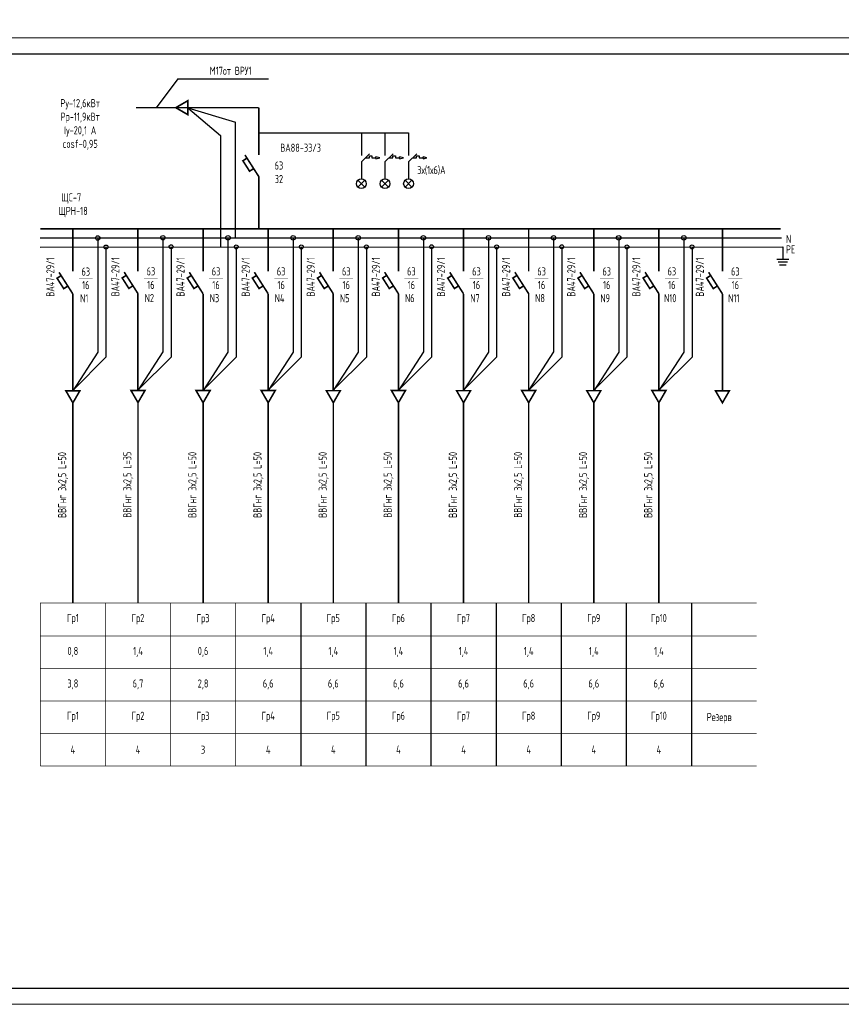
# Model space of a CAD drawing. Header units: millimetres. Extents: x 473009 to 2502882, y 456217 to 1153743.
# Tile 23 of 124: x 1089776 to 1115011, y 457033 to 487290. Entities that reach past the tile are written whole.
import ezdxf

# ---------------------------------------------------------------- set-up
doc = ezdxf.new("R2010")
doc.units = ezdxf.units.MM
for name, color, linetype in [('EKAB', 7, 'Continuous'), ('FORMAT', 150, 'Continuous'), ('Osnova', 7, 'Continuous'), ('построение', 7, 'Continuous'), ('формат', 136, 'Continuous')]:
    doc.layers.add(name, color=color, linetype=linetype)
doc.layers.add('ЭМ', color=240, linetype='Continuous', lineweight=20)
doc.styles.add('SPDS', font='spds.shx', dxfattribs={"width": 0.8, "height": 250})
doc.styles.add('SPDS1', font='spds.shx', dxfattribs={"width": 0.8})

# ---------------------------------------------------------------- blocks, each defined once
blk = doc.blocks.new('*U105')
at = {"layer": 'ЭМ', "color": 0, "lineweight": 20, "ltscale": 0.5}
blk.add_lwpolyline([(0, 0), (841, 0), (841, 297), (0, 297)], close=True, dxfattribs=at)
at = {"layer": 'ЭМ', "color": 0, "lineweight": 30, "ltscale": 0.5}
blk.add_lwpolyline([(20, 5), (836, 5), (836, 292), (20, 292)], close=True, dxfattribs=at)

msp = doc.modelspace()

# ---------------------------------------------------------------- linework, layer by layer
at = {"color": 7}
for p, q in [((1100269.5, 482927.2), (1100520.1, 483164.7)), ((1100269.5, 482927.2), (1100269.5, 482401.1)), ((1100394.8, 483046), (1100515.8, 483046)), ((1100515.8, 483046), (1100515.8, 483108)), ((1100515.8, 483108), (1100594.9, 483108)), ((1100594.9, 483108), (1100594.9, 483046)), ((1100594.9, 483046), (1100714.6, 483046)), ((1100994.1, 482927.2), (1101244.7, 483164.7)), ((1100994.1, 482927.2), (1100994.1, 482401.1)), ((1101119.4, 483046), (1101240.4, 483046)), ((1101240.4, 483046), (1101240.4, 483108)), ((1101240.4, 483108), (1101319.5, 483108)), ((1101319.5, 483108), (1101319.5, 483046)), ((1101319.5, 483046), (1101439.2, 483046)), ((1101718.7, 482927.2), (1101969.3, 483164.7)), ((1101718.7, 482927.2), (1101718.7, 482401.1)), ((1101844, 483046), (1101965, 483046)), ((1101965, 483046), (1101965, 483108)), ((1101965, 483108), (1102044.1, 483108)), ((1102044.1, 483108), (1102044.1, 483046)), ((1102044.1, 483046), (1102163.8, 483046)), ((1100163.4, 482357.2), (1100375.5, 482145.1)), ((1100163.4, 482145.1), (1100375.5, 482357.2)), ((1100269.5, 482551.1), (1100269.5, 482401.1)), ((1100888, 482357.2), (1101100.1, 482145.1)), ((1100888, 482145.1), (1101100.1, 482357.2)), ((1100994.1, 482551.1), (1100994.1, 482401.1)), ((1101612.6, 482357.2), (1101824.8, 482145.1)), ((1101612.6, 482145.1), (1101824.8, 482357.2)), ((1101718.7, 482551.1), (1101718.7, 482401.1))]:
    msp.add_line(p, q, dxfattribs=at)
for centre in [(1100269.5, 482251.1), (1100994.1, 482251.1), (1101718.7, 482251.1)]:
    msp.add_circle(centre, 150, dxfattribs=at)
at = {"layer": 'EKAB', "color": 7}
for p, q in [((1100714.7, 483049.8), (1100714.1, 483019.4)), ((1100714.1, 483019.4), (1100835.4, 483047.6)), ((1100714.7, 483049.5), (1100715.5, 483080)), ((1100835.4, 483047.6), (1100715.5, 483080)), ((1101439.3, 483049.8), (1101438.7, 483019.4)), ((1101438.7, 483019.4), (1101560, 483047.6)), ((1101439.3, 483049.5), (1101440.1, 483080)), ((1101560, 483047.6), (1101440.1, 483080)), ((1102163.4, 483019.4), (1102284.7, 483047.6)), ((1102163.9, 483049.5), (1102164.7, 483080)), ((1102284.7, 483047.6), (1102164.7, 483080))]:
    msp.add_line(p, q, dxfattribs=at)
at = {"layer": 'FORMAT', "color": 0, "lineweight": 25, "ltscale": 2}
for p, q in [((1094940.8, 484586.6), (1096408.2, 484139.5)), ((1094940.8, 484586.6), (1095941.2, 483727.3)), ((1096408.2, 480581.9), (1096408.2, 484139.5)), ((1097116.9, 483810.6), (1101718.7, 483810.6)), ((1100269.5, 483810.6), (1100269.5, 483113.2)), ((1100994.1, 483810.6), (1100994.1, 483113.2)), ((1101718.7, 483810.6), (1101718.7, 483113.2)), ((1095941.2, 483727.3), (1095941.2, 480304.8)), ((1102163.9, 483049.8), (1102163.4, 483019.4)), ((1090406, 480581.9), (1113170.4, 480581.9)), ((1092174, 480581.9), (1092174, 477073)), ((1094174.3, 480590.1), (1094174.3, 477081.2)), ((1096173.7, 480586.6), (1096173.7, 477077.7)), ((1098173.8, 480586.4), (1098173.8, 477077.5)), ((1100173.9, 480586.2), (1100173.9, 477077.3)), ((1102174.1, 480588), (1102174.1, 477079.1)), ((1104174.2, 480585.8), (1104174.2, 477076.9)), ((1106174.3, 480587.6), (1106174.3, 477078.7)), ((1108174.4, 480585.5), (1108174.4, 477076.6)), ((1110174.6, 480587.2), (1110174.6, 477078.3)), ((1090407.4, 480304.8), (1113218.5, 480305.5)), ((1092425.1, 480304.8), (1092425.1, 476915.3)), ((1094425.4, 480313), (1094425.4, 476923.5)), ((1096424.8, 480309.5), (1096424.8, 476920)), ((1098424.9, 480309.3), (1098424.9, 476919.8)), ((1100425.1, 480309.1), (1100425.1, 476919.6)), ((1102425.2, 480310.9), (1102425.2, 476921.3)), ((1104425.3, 480308.7), (1104425.3, 476919.2)), ((1106425.4, 480310.5), (1106425.4, 476921)), ((1108425.6, 480308.4), (1108425.6, 476918.8)), ((1110425.7, 480310.1), (1110425.7, 476920.6)), ((1110425.7, 480308.2), (1110425.7, 476918.6)), ((1113218.5, 480305.5), (1113218.5, 479936.2)), ((1113036.1, 479936.2), (1113401, 479936.2)), ((1113075.7, 479848.3), (1113361.3, 479848.3)), ((1113115.4, 479760.4), (1113321.6, 479760.4)), ((1092174, 477073), (1091408.3, 475886.6)), ((1092425.1, 476915.3), (1091429.1, 475918.9)), ((1094174.3, 477081.2), (1093408.6, 475894.8)), ((1094425.4, 476923.5), (1093429.4, 475927.1)), ((1096173.7, 477077.7), (1095408, 475891.2)), ((1096424.8, 476920), (1095428.8, 475923.6)), ((1098173.8, 477077.5), (1097408.1, 475891.1)), ((1098424.9, 476919.8), (1097429, 475923.4)), ((1100173.9, 477077.3), (1099408.2, 475890.9)), ((1100425.1, 476919.6), (1099429.1, 475923.2)), ((1102174.1, 477079.1), (1101408.3, 475892.6)), ((1102425.2, 476921.3), (1101429.2, 475925)), ((1104174.2, 477076.9), (1103408.5, 475890.5)), ((1104425.3, 476919.2), (1103429.3, 475922.8)), ((1106174.3, 477078.7), (1105408.6, 475892.2)), ((1106425.4, 476921), (1105429.5, 475924.6)), ((1108174.4, 477076.6), (1107408.7, 475890.1)), ((1108425.6, 476918.8), (1107429.6, 475922.4)), ((1110174.6, 477078.3), (1109408.8, 475891.9)), ((1110425.7, 476920.6), (1109429.7, 475924.2)), ((1098407.3, 469366.8), (1098406.9, 464360.5)), ((1100407.5, 469366.6), (1100407, 464360.3)), ((1102407.6, 469370.5), (1102407.1, 464364.2)), ((1104407.7, 469366.2), (1104407.2, 464359.9)), ((1106407.8, 469366), (1106407.3, 464359.7)), ((1108407.9, 469365.8), (1108407.5, 464359.5)), ((1110408.1, 469365.6), (1110407.6, 464359.3))]:
    msp.add_line(p, q, dxfattribs=at)
at = {"layer": 'FORMAT', "color": 0, "lineweight": 25, "ltscale": 2, "const_width": 50}
for points in [[(1094569.4, 484586.6), (1094940.8, 484372.2), (1094940.8, 484801)], [(1091408.8, 475515.2), (1091623.2, 475886.6), (1091194.4, 475886.6)], [(1093409.1, 475523.4), (1093623.5, 475894.8), (1093194.7, 475894.8)], [(1095408.5, 475519.9), (1095622.9, 475891.2), (1095194.1, 475891.2)], [(1097408.6, 475519.7), (1097623, 475891.1), (1097194.2, 475891.1)], [(1099408.7, 475519.5), (1099623.2, 475890.9), (1099194.3, 475890.9)], [(1101408.9, 475521.2), (1101623.3, 475892.6), (1101194.5, 475892.6)], [(1103409, 475519.1), (1103623.4, 475890.5), (1103194.6, 475890.5)], [(1105409.1, 475520.9), (1105623.5, 475892.2), (1105194.7, 475892.2)], [(1107409.2, 475518.7), (1107623.6, 475890.1), (1107194.8, 475890.1)], [(1109409.4, 475520.5), (1109623.8, 475891.9), (1109194.9, 475891.9)], [(1111359.9, 475518), (1111574.3, 475889.3), (1111145.5, 475889.3)]]:
    msp.add_lwpolyline(points, close=True, dxfattribs=at)
at = {"layer": 'FORMAT', "color": 0, "lineweight": 25, "ltscale": 2}
for points, const_width in [([(1097116.9, 484586.6), (1093352.2, 484586.6)], 40), ([(1097116.9, 484586.6), (1097116.9, 483130.2)], 50), ([(1096756.7, 483035.6), (1096631.3, 482955.4), (1096836.6, 482634.3), (1096962.1, 482714.5)], 50), ([(1097118, 482470.8), (1096693.1, 483135.2)], 50), ([(1097116.9, 482472.5), (1097116.9, 480859)], 50), ([(1090406, 480859), (1113152.9, 480859)], 50), ([(1091408.3, 480859), (1091408.3, 479553.9)], 50), ([(1093408.6, 480867.2), (1093408.6, 479562.1)], 50), ([(1095408, 480863.7), (1095408, 479558.6)], 50), ([(1097408.1, 480863.5), (1097408.1, 479558.4)], 50), ([(1099408.2, 480863.3), (1099408.2, 479558.2)], 50), ([(1101408.3, 480865.1), (1101408.3, 479560)], 50), ([(1103408.5, 480862.9), (1103408.5, 479557.8)], 50), ([(1105408.6, 480864.7), (1105408.6, 479559.6)], 50), ([(1107408.7, 480862.6), (1107408.7, 479557.4)], 50), ([(1109408.8, 480864.3), (1109408.8, 479559.2)], 50), ([(1111359.4, 480861.8), (1111359.4, 479556.7)], 50), ([(1091048.5, 479426.1), (1090923, 479345.8), (1091128.4, 479024.7), (1091253.8, 479104.9)], 50), ([(1091409.7, 478861.2), (1090984.8, 479525.6)], 50), ([(1091594.8, 479341.5), (1092016.7, 479341.5)], 10), ([(1093048.8, 479434.3), (1092923.3, 479354), (1093128.7, 479032.9), (1093254.1, 479113.1)], 50), ([(1093410, 478869.5), (1092985.1, 479533.8)], 50), ([(1093595.1, 479349.7), (1094017.1, 479349.7)], 10), ([(1095048.2, 479430.8), (1094922.7, 479350.5), (1095128.1, 479029.4), (1095253.6, 479109.6)], 50), ([(1095409.4, 478865.9), (1094984.5, 479530.3)], 50), ([(1095594.5, 479346.2), (1096016.5, 479346.2)], 10), ([(1097048.3, 479430.6), (1096922.8, 479350.3), (1097128.2, 479029.2), (1097253.7, 479109.4)], 50), ([(1097409.5, 478865.7), (1096984.6, 479530.1)], 50), ([(1097594.7, 479346), (1098016.6, 479346)], 10), ([(1099048.4, 479430.4), (1098923, 479350.1), (1099128.3, 479029), (1099253.8, 479109.2)], 50), ([(1099409.6, 478865.5), (1098984.7, 479529.9)], 50), ([(1099594.8, 479345.8), (1100016.7, 479345.8)], 10), ([(1101048.5, 479432.1), (1100923.1, 479351.9), (1101128.5, 479030.8), (1101253.9, 479111)], 50), ([(1101409.8, 478867.3), (1100984.9, 479531.7)], 50), ([(1101594.9, 479347.5), (1102016.8, 479347.5)], 10), ([(1103048.7, 479430), (1102923.2, 479349.7), (1103128.6, 479028.6), (1103254, 479108.9)], 50), ([(1103409.9, 478865.2), (1102985, 479529.6)], 50), ([(1103595, 479345.4), (1104017, 479345.4)], 10), ([(1105048.8, 479431.7), (1104923.3, 479351.5), (1105128.7, 479030.4), (1105254.2, 479110.6)], 50), ([(1105410, 478866.9), (1104985.1, 479531.3)], 50), ([(1105595.1, 479347.2), (1106017.1, 479347.2)], 10), ([(1107048.9, 479429.6), (1106923.4, 479349.4), (1107128.8, 479028.2), (1107254.3, 479108.5)], 50), ([(1107410.1, 478864.8), (1106985.2, 479529.2)], 50), ([(1107595.3, 479345), (1108017.2, 479345)], 10), ([(1109049, 479431.4), (1108923.6, 479351.1), (1109128.9, 479030), (1109254.4, 479110.2)], 50), ([(1109410.3, 478866.5), (1108985.4, 479530.9)], 50), ([(1109595.4, 479346.8), (1110017.3, 479346.8)], 10), ([(1110999.6, 479428.9), (1110874.1, 479348.6), (1111079.5, 479027.5), (1111205, 479107.7)], 50), ([(1111360.8, 478864), (1110935.9, 479528.4)], 50), ([(1111546, 479344.3), (1111967.9, 479344.3)], 10), ([(1091408.3, 478861.1), (1091408.3, 475886.6)], 50), ([(1093408.6, 478869.3), (1093408.6, 475894.8)], 50), ([(1095408, 478865.8), (1095408, 475891.2)], 50), ([(1097408.1, 478865.6), (1097408.1, 475891.1)], 50), ([(1099408.2, 478865.4), (1099408.2, 475890.9)], 50), ([(1101408.3, 478867.2), (1101408.3, 475892.6)], 50), ([(1103408.5, 478865), (1103408.5, 475890.5)], 50), ([(1105408.6, 478866.8), (1105408.6, 475892.2)], 50), ([(1107408.7, 478864.7), (1107408.7, 475890.1)], 50), ([(1109408.8, 478866.4), (1109408.8, 475891.9)], 50), ([(1111359.4, 478863.9), (1111359.4, 475889.3)], 50), ([(1091408.8, 475515.2), (1091408.8, 469366.8)], 50), ([(1093409.1, 475523.4), (1093409.1, 469375)], 50), ([(1095408.5, 475519.9), (1095408.5, 469371.5)], 50), ([(1097408.6, 475519.7), (1097408.6, 469371.3)], 50), ([(1099408.7, 475519.5), (1099408.7, 469371.1)], 50), ([(1101408.9, 475521.2), (1101408.9, 469372.9)], 50), ([(1103409, 475519.1), (1103409, 469370.7)], 50), ([(1105409.1, 475520.9), (1105409.1, 469372.5)], 50), ([(1107409.2, 475518.7), (1107409.2, 469370.3)], 50), ([(1109409.4, 475518.5), (1109409.4, 469370.1)], 50), ([(1092407.7, 469375), (1092407.3, 464359.7)], 20), ([(1094407.1, 469363.3), (1094406.6, 464359.7)], 20), ([(1096407.2, 469365), (1096406.7, 464359.7)], 20)]:
    msp.add_lwpolyline(points, dxfattribs=dict(at, const_width=const_width))
for centre, radius in [((1092174, 480581.9), 68.8), ((1094174.3, 480590.1), 68.8), ((1096173.7, 480586.6), 68.8), ((1098173.8, 480586.4), 68.8), ((1100173.9, 480586.2), 68.8), ((1102174.1, 480588), 68.8), ((1104174.2, 480585.8), 68.8), ((1106174.3, 480587.6), 68.8), ((1108174.4, 480585.5), 68.8), ((1110174.6, 480587.2), 68.8), ((1092425.1, 480304.8), 61.1), ((1094425.4, 480313), 61.1), ((1096424.8, 480309.5), 61.1), ((1098424.9, 480309.3), 61.1), ((1100425.1, 480309.1), 61.1), ((1102425.2, 480310.9), 61.1), ((1104425.3, 480308.7), 61.1), ((1106425.4, 480310.5), 61.1), ((1108425.6, 480308.4), 61.1), ((1110425.7, 480310.1), 61.1)]:
    msp.add_circle(centre, radius, dxfattribs=at)
at = {"layer": 'Osnova', "color": 0, "const_width": 20}
msp.add_lwpolyline([(1090407.4, 469375), (1090407, 464359.7)], dxfattribs=at)
msp.add_lwpolyline([(1090407.4, 469375), (1090407, 464359.7)], dxfattribs=at)
at = {"layer": 'Osnova', "color": 0, "lineweight": 25}
msp.add_lwpolyline([(1090407, 464357.5, 20, 20, 0), (1112407.7, 464355.4, 0, 0, 0), (1112408.2, 469362.2, 0, 0, 0)], format="xyseb", dxfattribs=at)
at = {"layer": 'Osnova', "color": 0, "lineweight": 25, "const_width": 20}
for points in [[(1090407.4, 469364.3), (1112408.2, 469362.2)], [(1090407.2, 468351.1), (1112408.1, 468349)], [(1090407.1, 467352.4), (1112408, 467350.3)], [(1090407, 466352.4), (1112407.9, 466350.3)], [(1090406.9, 465352.9), (1112407.8, 465350.8)]]:
    msp.add_lwpolyline(points, dxfattribs=at)
at = {"layer": 'построение', "color": 0, "lineweight": 25}
for q in [(1093969.5, 484586.6), (1097419.6, 485475.4)]:
    msp.add_line((1094634.3, 485475.4), q, dxfattribs=at)

# ---------------------------------------------------------------- block references
at = {"layer": 'формат', "color": 0, "xscale": 100, "yscale": 100, "zscale": 100}
msp.add_blockref('*U105', (1057204.4, 457033.4), dxfattribs=at)

# ---------------------------------------------------------------- texts
at = {"color": 7, "ltscale": 2, "insert": (513015.9, 476034.8), "char_height": 250, "width": 17719.705, "attachment_point": 4, "line_spacing_factor": 1.44, "style": 'SPDS1'}
msp.add_mtext('\\pi7954.85267;{\\L\\C256;Общие данные\\P\\pi0;\\l    1.Настоящий проект электроосвещения и электрооборудования здания выполнен на основании следующих исходных данных разделов: АР, ОВ, ОС, ТХ. \\PВРУ-1- Ру =116,2кВт; \\P             Рр =98,7кВт.\\P    2.Проектом предусмотрено рабочее (общее, местное) ремонтное и аварийное освещение.\\P    3.Общее рабочее освещение предусматривается стационарными светодиодными светильниками. Выбор типа светильников производился в соответствии с назначением помещений, характеристикой среды и требованиями архитектурного оформления.\\P   4.Освещенность помещений принята согласно нормам и правилам КМК2.01.05-98.\\P   5.Управление рабочим освещением осуществляется выключателями, установленными по месту в помещениях .\\P   6.Аварийное освещение предусматривается по линиям проходов и выходов из здания. Светильники аварийного освещения выделяются из числа светильников общего рабочего освещения и питаются от сети аварийного освещения.\\P   7.Включение светильников общего и аварийного освещения раздельное.\\P  8.Групповая осветительная сеть выполняется кабелем марки ВВГнг-0,66  в ПВХ гофротрубе за подвесным потолком, в плитах перекрытий.   \\P     9.Силовыми электроприемниками являются  технологическое,  сантехническое оборудование. Номинальная мощность установленных электроприемников принята в соответствии с заданиями технологической, вентиляционной частей проекта. \\PРасчетная мощность силовых электроприемников определена методом коэффициентов спроса по характерным группам электроприемников (на основании рекомендаций КМК). . Отключение общей вентиляции при пожаре осуществляется поступлением сигнала на магнитный пускатель "МП".\\P     10.Силовая распределительная сеть выполняется кабелем ВВГнг, проложенная за подвесным потолком в ПВХ гофротрубе и скрыто в ПВХ трубе под слоем штукатурки. \\P     11.Силовые распределительные пункты приняты с автоматическими выключателями на отходящих линиях. Щиты принять навесными. В качестве главного распределительного щита принята панель ПР. Магистральные сети выполняются кабелем марки ВВГнг, проложенные в гофрированных трубах ПВХ, на скобах.\\P    12.Для защиты от поражения электрическим током предусматривается следующие виды заземления :\\P     Заземление всех корпусов электроприемников выполняется в однофазной сети третьим  заземляющим проводом,в трехфазной-пятым заземляющим проводом.\\PВ проекте принята система заземления TN-S. Ввод в здание должен быть предусмотрен пятижильным кабелем. Пятая жила соединяется с заземленной нейтралью источника.\\P    13. Опасные зоны на объекте отсутствуют\\C5;.\\P    }14. {\\C256;Монтаж выполнить в соответствии с ПУЭ и КМК3.05.06-97.}', dxfattribs=at)
at = {"color": 0, "lineweight": 25, "char_height": 250, "width": 3000, "attachment_point": 5, "rotation": 90, "style": 'SPDS1'}
for insert in [(1092715.8, 479388.9), (1094715.2, 479385.4), (1096715.4, 479385.2), (1098715.5, 479385), (1100715.6, 479386.8), (1102715.7, 479384.6), (1104715.9, 479386.4), (1106716, 479384.2), (1108716.1, 479386), (1090715.5, 479380.7), (1110666.7, 479383.5)]:
    msp.add_mtext('ВА47-29/1', dxfattribs=dict(at, insert=insert))
at = {"layer": 'FORMAT', "color": 0, "lineweight": 25, "ltscale": 2, "char_height": 250}
for s, insert, width, attachment_point, style in [('М17от ВРУ1', (1096254.6, 485720.1), 2861.145, 5, 'SPDS1'), ('{\\C7;Pу-12,6кВт\\PPр-11,9кВт\\PIу-20,1 А\\Pcosf-0,95}', (1091634.7, 484071.6), 2861.145, 5, 'SPDS1'), ('ВА88-33/3', (1098404, 483354.9), 2861.145, 5, 'SPDS1'), ('63\\P32', (1097737.8, 482600.3), 2861.145, 5, 'SPDS1'), ('3х(1х6)А', (1102421.2, 482658.1), 2861.145, 5, 'SPDS1'), ('ЩC-7\\P ЩРН-18', (1091359.4, 481588.4), 2861.145, 5, 'SPDS1'), ('N', (1113311.9, 480679.2), 322.357, 1, 'SPDS'), ('PE', (1113311.9, 480356.7), 1975.073, 1, 'SPDS'), ('63\\P16', (1091805.8, 479341.5), 2000, 5, 'SPDS1'), ('63\\P16', (1093806.1, 479349.7), 2000, 5, 'SPDS1'), ('63\\P16', (1095805.5, 479346.2), 2000, 5, 'SPDS1'), ('63\\P16', (1097805.6, 479346), 2000, 5, 'SPDS1'), ('63\\P16', (1099805.7, 479345.8), 2000, 5, 'SPDS1'), ('63\\P16', (1101805.9, 479347.5), 2000, 5, 'SPDS1'), ('63\\P16', (1103806, 479345.4), 2000, 5, 'SPDS1'), ('63\\P16', (1105806.1, 479347.2), 2000, 5, 'SPDS1'), ('63\\P16', (1107806.2, 479345), 2000, 5, 'SPDS1'), ('63\\P16', (1109806.4, 479346.8), 2000, 5, 'SPDS1'), ('63\\P16', (1111756.9, 479344.3), 2000, 5, 'SPDS1'), ('N1{\\W0.3;\\T0.75; }', (1091757.9, 478727.9), 2000, 5, 'SPDS1'), ('N2{\\W0.3;\\T0.75; }', (1093758.3, 478736.1), 2000, 5, 'SPDS1'), ('N3{\\W0.3;\\T0.75; }', (1095757.7, 478732.6), 2000, 5, 'SPDS1'), ('N4{\\W0.3;\\T0.75; }', (1097757.8, 478732.4), 2000, 5, 'SPDS1'), ('N5', (1099757.9, 478732.2), 2000, 5, 'SPDS1'), ('N6', (1101758, 478734), 2000, 5, 'SPDS1'), ('N7', (1103758.1, 478731.8), 2000, 5, 'SPDS1'), ('N8', (1105758.3, 478733.6), 2000, 5, 'SPDS1'), ('N9', (1107758.4, 478731.4), 2000, 5, 'SPDS1'), ('N10', (1109758.5, 478733.2), 2000, 5, 'SPDS1'), ('N11', (1111709.1, 478730.7), 2000, 5, 'SPDS1'), ('Гр1', (1091408.1, 468872.7), 2000, 5, 'SPDS1'), ('Гр2', (1093407.5, 468869.2), 2000, 5, 'SPDS1'), ('Гр3', (1095406.9, 468865.7), 2000, 5, 'SPDS1'), ('Гр4', (1097407, 468865.5), 2000, 5, 'SPDS1'), ('Гр5', (1099407.2, 468869.2), 2000, 5, 'SPDS1'), ('Гр6', (1101407.3, 468869), 2000, 5, 'SPDS1'), ('Гр7', (1103407.4, 468868.8), 2000, 5, 'SPDS1'), ('Гр8', (1105407.5, 468868.6), 2000, 5, 'SPDS1'), ('Гр9', (1107407.6, 468868.4), 2000, 5, 'SPDS1'), ('Гр10', (1109407.8, 468868.2), 2000, 5, 'SPDS1'), ('0,8', (1091408.1, 467862.1), 2000, 5, 'SPDS1'), ('1,4', (1093408.4, 467862.1), 2000, 5, 'SPDS1'), ('0,6', (1095407.8, 467862.1), 2000, 5, 'SPDS1'), ('1,4', (1097407.9, 467861.7), 2000, 5, 'SPDS1'), ('1,4', (1099408, 467861.7), 2000, 5, 'SPDS1'), ('1,4', (1101408.2, 467861.3), 2000, 5, 'SPDS1'), ('1,4', (1103408.3, 467861.1), 2000, 5, 'SPDS1'), ('1,4', (1105408.4, 467861.6), 2000, 5, 'SPDS1'), ('1,4', (1107408.5, 467861.5), 2000, 5, 'SPDS1'), ('1,4', (1109408.7, 467860.6), 2000, 5, 'SPDS1'), ('3,8', (1091408.1, 466863.3), 2000, 5, 'SPDS1'), ('6,7', (1093408.4, 466863.3), 2000, 5, 'SPDS1'), ('2,8', (1095407.8, 466863.3), 2000, 5, 'SPDS1'), ('6,6', (1097407.9, 466862.9), 2000, 5, 'SPDS1'), ('6,6', (1099408, 466862.9), 2000, 5, 'SPDS1'), ('6,6', (1101408.2, 466862.6), 2000, 5, 'SPDS1'), ('6,6', (1103408.3, 466862.4), 2000, 5, 'SPDS1'), ('6,6', (1105408.4, 466862.8), 2000, 5, 'SPDS1'), ('6,6', (1107408.5, 466862.8), 2000, 5, 'SPDS1'), ('6,6', (1109408.7, 466861.8), 2000, 5, 'SPDS1'), ('Гр1', (1091407.9, 465866.1), 2000, 5, 'SPDS1'), ('Гр2', (1093408.2, 465866.1), 2000, 5, 'SPDS1'), ('Гр3', (1095407.6, 465865.4), 2000, 5, 'SPDS1'), ('Гр4', (1097407.7, 465865.2), 2000, 5, 'SPDS1'), ('Гр5', (1099407.8, 465868.9), 2000, 5, 'SPDS1'), ('Гр6', (1101407.9, 465868.7), 2000, 5, 'SPDS1'), ('Гр7', (1103408.1, 465868.5), 2000, 5, 'SPDS1'), ('Гр8', (1105408.2, 465868.3), 2000, 5, 'SPDS1'), ('Гр9', (1107408.3, 465868.1), 2000, 5, 'SPDS1'), ('Гр10', (1109408.4, 465867.9), 2000, 5, 'SPDS1'), ('Резерв', (1111262.3, 465827.1), 2000, 5, 'SPDS1'), ('4', (1091408.5, 464858.7), 2000, 5, 'SPDS1'), ('4', (1093408.8, 464858.7), 2000, 5, 'SPDS1'), ('3', (1095408.2, 464858.7), 2000, 5, 'SPDS1'), ('4', (1097408.3, 464858.3), 2000, 5, 'SPDS1'), ('4', (1099408.4, 464862.2), 2000, 5, 'SPDS1'), ('4', (1101408.5, 464862), 2000, 5, 'SPDS1'), ('4', (1103408.7, 464861.8), 2000, 5, 'SPDS1'), ('4', (1105408.8, 464861.7), 2000, 5, 'SPDS1'), ('4', (1107408.9, 464861.5), 2000, 5, 'SPDS1'), ('4', (1109409, 464861.3), 2000, 5, 'SPDS1')]:
    msp.add_mtext(s, dxfattribs=dict(at, insert=insert, width=width, attachment_point=attachment_point, style=style))
at = {"layer": 'FORMAT', "color": 0, "lineweight": 25, "ltscale": 2, "char_height": 250, "width": 8656.306, "attachment_point": 2, "rotation": 90, "style": 'SPDS1'}
for s, insert in [('ВВГнг 3х2,5 L=50', (1090954.5, 472991.4)), ('ВВГнг 3х2,5 L=35', (1092954.9, 472999.7)), ('ВВГнг 3х2,5 L=50', (1094954.3, 472996.1)), ('ВВГнг 3х2,5 L=50', (1096954.4, 472995.9)), ('ВВГнг 3х2,5 L=50', (1098954.5, 472995.8)), ('ВВГнг 3х2,5 L=50', (1100954.6, 472997.5)), ('ВВГнг 3х2,5 L=50', (1102954.7, 472995.4)), ('ВВГнг 3х2,5 L=50', (1104954.9, 472997.1)), ('ВВГнг 3х2,5 L=50', (1106955, 472995)), ('ВВГнг 3х2,5 L=50', (1108955.1, 472994.8))]:
    msp.add_mtext(s, dxfattribs=dict(at, insert=insert))

doc.saveas('drawing.dxf')
